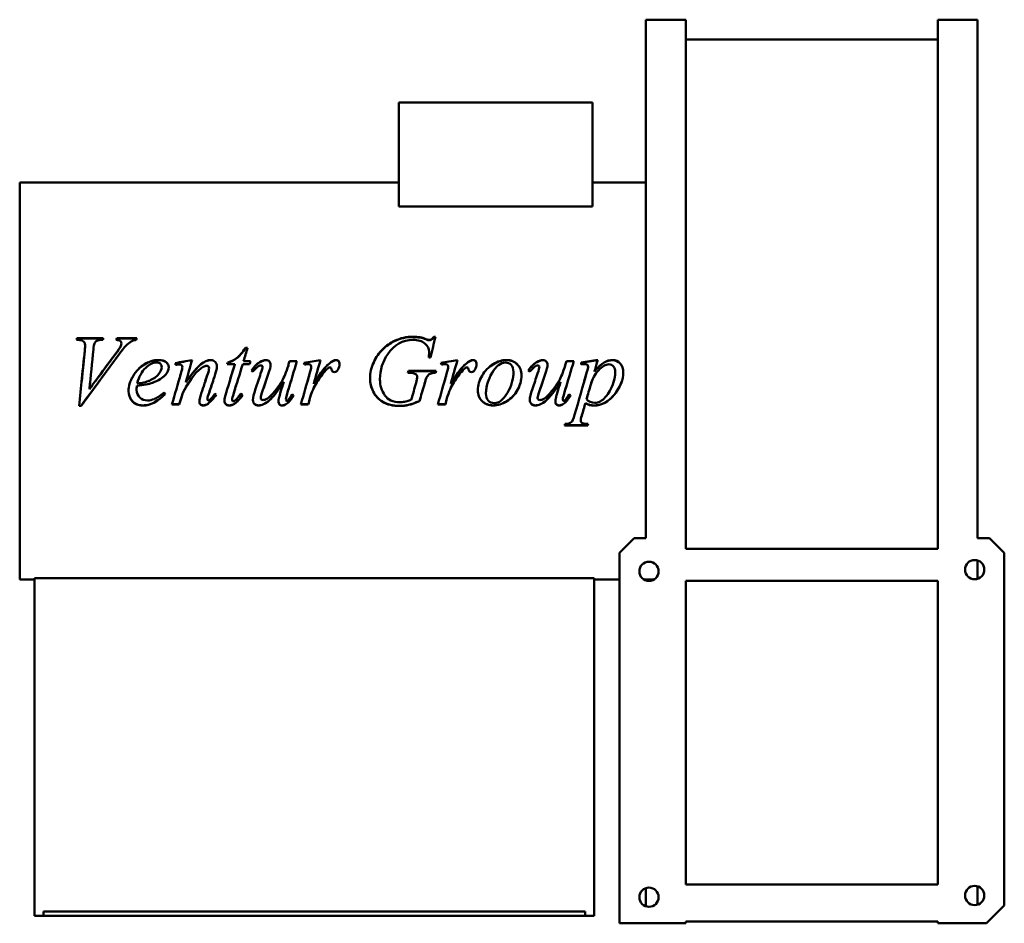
# Model space of a CAD drawing. Header units: millimetres. Extents: x 297 to 963, y 141 to 751.
import ezdxf

# ---------------------------------------------------------------- set-up
doc = ezdxf.new("R2010")
doc.units = ezdxf.units.MM
doc.header["$LTSCALE"] = 3
doc.layers.add('Widoczne (ISO)', color=7, linetype='Continuous', lineweight=50)

msp = doc.modelspace()

# ---------------------------------------------------------------- linework, layer by layer
at = {"layer": 'Widoczne (ISO)'}
for p, q in [((720.5, 400.5), (720.5, 750.5)), ((720.5, 750.5), (747.5, 750.5)), ((747.5, 750.5), (747.5, 393.21)), ((917.5, 750.5), (917.5, 393.21)), ((944.5, 750.5), (917.5, 750.5)), ((944.5, 750.5), (944.5, 400.5)), ((917.5, 737.1), (747.5, 737.1)), ((553.61, 624.49), (553.61, 694.5)), ((553.61, 694.5), (684.46, 694.5)), ((684.46, 624.49), (684.46, 694.5)), ((297.5, 640.5), (297.5, 372.5)), ((553.61, 640.5), (297.5, 640.5)), ((720.5, 640.5), (684.46, 640.5)), ((684.46, 624.49), (553.61, 624.49)), ((337.08, 534.33), (335.86, 534.33)), ((336.19, 535.51), (353.99, 535.51)), ((336.19, 535.3), (336.19, 535.51)), ((336.19, 535.3), (353.92, 535.3)), ((363.03, 535.51), (376.53, 535.51)), ((363.03, 535.3), (363.03, 535.51)), ((363.03, 535.3), (376.47, 535.3)), ((366.23, 531.83), (366.23, 532.02)), ((571.89, 534.73), (571.89, 534.94)), ((577.11, 536.52), (578.33, 536.52)), ((577.11, 536.29), (577.11, 536.52)), ((577.11, 536.29), (578.27, 536.29)), ((341.67, 530.72), (341.67, 530.9)), ((365.75, 530.08), (365.75, 530.25)), ((449.98, 528.95), (451.45, 528.95)), ((449.98, 528.78), (449.98, 528.95)), ((449.98, 528.78), (451.4, 528.78)), ((574.06, 526.04), (574.06, 526.19)), ((438.03, 519.09), (438.03, 519.18)), ((448.77, 519.99), (453.36, 519.99)), ((448.77, 519.89), (448.77, 519.99)), ((448.77, 519.89), (453.34, 519.89)), ((459.69, 519.23), (459.69, 519.33)), ((479.72, 519.99), (484.76, 519.99)), ((479.72, 519.89), (479.72, 519.99)), ((479.72, 519.89), (484.73, 519.89)), ((574.98, 522.55), (573.77, 522.55)), ((646.71, 519.23), (646.71, 519.33)), ((666.75, 519.99), (671.78, 519.99)), ((666.75, 519.89), (666.75, 519.99)), ((666.75, 519.89), (671.75, 519.89)), ((676.64, 519.07), (676.64, 517.79)), ((393.44, 515.92), (393.44, 516)), ((407.41, 515.96), (407.41, 516.03)), ((425.39, 515.31), (425.39, 515.37)), ((442.78, 517.87), (437.7, 517.87)), ((442.78, 517.78), (442.78, 517.87)), ((452.81, 517.87), (448.11, 517.87)), ((461.49, 516.11), (461.49, 516.18)), ((478.95, 517.16), (478.95, 517.24)), ((494.36, 516.4), (494.36, 516.47)), ((560.57, 512.07), (559.65, 512.07)), ((560.02, 513.35), (578.69, 513.35)), ((560.02, 513.3), (560.02, 513.35)), ((560.02, 513.3), (578.68, 513.3)), ((586.89, 516.4), (586.89, 516.47)), ((648.51, 516.11), (648.51, 516.18)), ((665.97, 517.16), (665.97, 517.24)), ((681.42, 516.07), (681.42, 516.14)), ((685.75, 513.08), (685.75, 513.13)), ((385.06, 506.81), (385.06, 506.81)), ((387.26, 505.42), (387.26, 505.42)), ((475.83, 506.08), (475.83, 506.08)), ((565.94, 509.25), (565.94, 509.28)), ((662.85, 506.08), (662.85, 506.08)), ((344.58, 501.05), (344.58, 501.05)), ((376.45, 500.57), (376.45, 500.53)), ((376.64, 503.31), (376.64, 503.28)), ((495.09, 499.52), (495.09, 499.46)), ((570.83, 504.33), (570.83, 504.31)), ((587.63, 499.52), (587.63, 499.46)), ((683.18, 504.18), (683.18, 504.17)), ((406.93, 496.31), (406.93, 496.23)), ((424.25, 494.53), (424.25, 494.44)), ((440.97, 494.13), (440.97, 494.04)), ((442.08, 498.42), (442.08, 498.36)), ((460.28, 495.18), (460.28, 495.1)), ((477.33, 494.38), (477.33, 494.29)), ((493.51, 495.04), (493.51, 494.95)), ((567.52, 493.08), (567.52, 492.98)), ((586.05, 495.04), (586.05, 494.95)), ((647.3, 495.18), (647.3, 495.1)), ((664.36, 494.38), (664.36, 494.29)), ((680.35, 494.35), (680.35, 494.26)), ((338.92, 489.76), (337.7, 489.76)), ((338.92, 489.89), (337.71, 489.89)), ((338.92, 489.89), (338.92, 489.76)), ((405.31, 490.78), (400.35, 490.78)), ((405.31, 490.9), (400.38, 490.9)), ((405.31, 490.9), (405.31, 490.78)), ((442.52, 491.3), (442.52, 491.18)), ((477.81, 491.26), (477.81, 491.15)), ((492.44, 490.78), (487.37, 490.78)), ((492.44, 490.9), (487.41, 490.9)), ((492.44, 490.9), (492.44, 490.78)), ((584.98, 490.78), (579.91, 490.78)), ((584.98, 490.9), (579.94, 490.9)), ((584.98, 490.9), (584.98, 490.78)), ((664.83, 491.26), (664.83, 491.15)), ((679.58, 491.73), (679.58, 491.62)), ((676.38, 480.13), (676.38, 479.93)), ((681.12, 476.48), (665.5, 476.48)), ((681.12, 476.71), (665.56, 476.71)), ((681.12, 476.71), (681.12, 476.48)), ((712.5, 400.5), (702.5, 390.5)), ((720.5, 400.5), (712.5, 400.5)), ((952.5, 400.5), (944.5, 400.5)), ((962.5, 390.5), (952.5, 400.5)), ((747.5, 393.21), (917.5, 393.21)), ((702.5, 390.5), (702.5, 140.5)), ((962.5, 152.6), (962.5, 390.5)), ((944.5, 373.07), (944.5, 385.43)), ((307.5, 372.5), (297.5, 372.5)), ((307.5, 373.5), (307.5, 145.5)), ((307.5, 373.5), (685.5, 373.5)), ((685.5, 373.5), (685.5, 145.5)), ((702.5, 372.5), (685.5, 372.5)), ((725.8, 372.5), (719.2, 372.5)), ((720.5, 372.5), (720.5, 371.92)), ((747.5, 371.71), (917.5, 371.71)), ((747.5, 166.71), (747.5, 371.71)), ((917.5, 371.71), (917.5, 166.71)), ((917.5, 166.71), (747.5, 166.71)), ((720.5, 164.29), (720.5, 151.92)), ((944.5, 153.07), (944.5, 165.43)), ((313.5, 148.5), (313.5, 145.5)), ((313.5, 148.5), (679.5, 148.5)), ((679.5, 145.5), (679.5, 148.5)), ((950.4, 140.5), (962.5, 152.6)), ((307.5, 145.5), (313.5, 145.5)), ((313.5, 145.5), (679.5, 145.5)), ((679.5, 145.5), (685.5, 145.5)), ((747.5, 140.5), (702.5, 140.5)), ((747.5, 141.71), (917.5, 141.71)), ((747.5, 141.71), (747.5, 140.5)), ((917.5, 141.71), (917.5, 140.5)), ((917.5, 140.5), (950.4, 140.5))]:
    msp.add_line(p, q, dxfattribs=at)
for centre in [(942.5, 379.25), (722.5, 378.1), (722.5, 158.1), (942.5, 159.25)]:
    msp.add_circle(centre, 6.5, dxfattribs=at)
for points in [[(335.86, 534.33), (335.97, 534.72), (336.08, 535.12), (336.19, 535.51)], [(335.92, 534.33), (336.01, 534.65), (336.1, 534.98), (336.19, 535.3)], [(353.99, 535.51), (353.87, 535.12), (353.74, 534.72), (353.62, 534.33)], [(362.63, 534.33), (362.76, 534.72), (362.9, 535.12), (363.03, 535.51)], [(362.7, 534.32), (362.81, 534.65), (362.92, 534.97), (363.03, 535.3)], [(365.75, 530.25), (366.07, 530.93), (366.23, 531.52), (366.23, 532.02)], [(376.19, 534.33), (375.12, 534.23), (374.26, 534.03), (373.62, 533.72)], [(376.53, 535.51), (376.42, 535.12), (376.31, 534.72), (376.19, 534.33)], [(563.14, 534.33), (556.18, 534.33), (550.5, 531.19), (546.08, 524.81)], [(550.68, 533.72), (554.65, 535.59), (558.81, 536.52), (563.14, 536.52)], [(550.68, 533.51), (554.65, 535.37), (558.81, 536.29), (563.14, 536.29)], [(563.14, 536.52), (566.35, 536.52), (569.27, 535.99), (571.89, 534.94)], [(563.14, 536.29), (566.35, 536.29), (569.27, 535.77), (571.89, 534.73)], [(571.89, 534.94), (572.95, 534.53), (573.72, 534.33), (574.21, 534.33)], [(571.89, 534.73), (572.95, 534.32), (573.72, 534.12), (574.21, 534.12)], [(578.33, 536.52), (577.21, 531.91), (576.1, 527.24), (574.98, 522.55)], [(337.7, 489.76), (338.94, 502.15), (340.18, 514.76), (341.42, 527.1)], [(339.37, 506.5), (340.05, 513.34), (340.73, 520.18), (341.42, 526.94)], [(341.42, 527.1), (341.59, 528.99), (341.67, 530.25), (341.67, 530.9)], [(341.42, 526.94), (341.59, 528.82), (341.67, 530.08), (341.67, 530.72)], [(347.26, 527.75), (346.37, 518.92), (345.47, 509.94), (344.58, 501.01)], [(347.92, 531.84), (347.7, 531.36), (347.48, 530), (347.26, 527.75)], [(362.15, 524.92), (364.06, 527.49), (365.26, 529.26), (365.75, 530.25)], [(362.15, 524.78), (364.06, 527.33), (365.26, 529.09), (365.75, 530.08)], [(365.75, 530.08), (366.07, 530.75), (366.23, 531.33), (366.23, 531.83)], [(451.45, 528.95), (450.56, 525.98), (449.66, 522.99), (448.77, 519.99)], [(573.77, 522.55), (573.96, 524.2), (574.06, 525.41), (574.06, 526.19)], [(573.78, 522.55), (573.97, 524.13), (574.06, 525.29), (574.06, 526.04)], [(364.25, 524.11), (355.8, 512.73), (347.36, 501.15), (338.92, 489.76)], [(344.58, 501.01), (350.44, 508.99), (356.29, 517), (362.15, 524.92)], [(348.61, 506.5), (353.12, 512.61), (357.64, 518.72), (362.15, 524.78)], [(402.52, 518.71), (406.33, 519.39), (410.14, 520.07), (413.95, 520.76)], [(402.81, 517.5), (402.71, 517.9), (402.62, 518.3), (402.52, 518.71)], [(402.54, 518.62), (406.33, 519.3), (410.13, 519.97), (413.92, 520.64)], [(413.95, 520.76), (412.52, 515.8), (411.08, 510.81), (409.65, 505.82)], [(437.7, 517.87), (437.81, 518.3), (437.92, 518.74), (438.03, 519.18)], [(437.72, 517.87), (437.83, 518.27), (437.93, 518.68), (438.03, 519.09)], [(453.36, 519.99), (453.18, 519.28), (453, 518.57), (452.81, 517.87)], [(453.95, 513.68), (455.77, 516.25), (457.68, 518.13), (459.69, 519.33)], [(453.98, 513.67), (455.78, 516.2), (457.69, 518.05), (459.69, 519.23)], [(459.69, 519.33), (461.23, 520.28), (462.65, 520.76), (463.95, 520.76)], [(459.69, 519.23), (461.23, 520.18), (462.65, 520.65), (463.95, 520.65)], [(484.76, 519.99), (482.74, 513.33), (480.72, 506.62), (478.69, 499.94)], [(478.95, 517.24), (479.21, 518.16), (479.47, 519.07), (479.72, 519.99)], [(478.95, 517.16), (479.21, 518.07), (479.47, 518.98), (479.72, 519.89)], [(489.32, 518.93), (493.11, 519.54), (496.89, 520.15), (500.68, 520.76)], [(489.76, 517.72), (489.61, 518.12), (489.47, 518.52), (489.32, 518.93)], [(489.35, 518.84), (493.12, 519.44), (496.88, 520.04), (500.65, 520.64)], [(500.68, 520.76), (499.14, 515.41), (497.59, 510.02), (496.05, 504.64)], [(506.67, 518.52), (508.49, 520.01), (509.96, 520.76), (511.08, 520.76)], [(506.67, 518.43), (508.49, 519.91), (509.96, 520.65), (511.08, 520.65)], [(546.08, 524.81), (542.58, 519.76), (540.83, 514.05), (540.83, 507.73)], [(581.86, 518.93), (585.64, 519.54), (589.43, 520.15), (593.22, 520.76)], [(582.3, 517.72), (582.15, 518.12), (582, 518.52), (581.86, 518.93)], [(581.89, 518.84), (585.65, 519.44), (589.42, 520.04), (593.18, 520.64)], [(593.22, 520.76), (591.67, 515.41), (590.13, 510.02), (588.58, 504.64)], [(599.21, 518.52), (601.02, 520.01), (602.49, 520.76), (603.62, 520.76)], [(599.21, 518.43), (601.02, 519.91), (602.49, 520.65), (603.62, 520.65)], [(640.97, 513.68), (642.79, 516.25), (644.7, 518.13), (646.71, 519.33)], [(641, 513.67), (642.81, 516.2), (644.71, 518.05), (646.71, 519.23)], [(646.71, 519.33), (648.25, 520.28), (649.68, 520.76), (650.97, 520.76)], [(646.71, 519.23), (648.25, 520.18), (649.68, 520.65), (650.97, 520.65)], [(671.78, 519.99), (669.76, 513.33), (667.74, 506.62), (665.72, 499.94)], [(665.97, 517.24), (666.23, 518.16), (666.49, 519.07), (666.75, 519.99)], [(665.97, 517.16), (666.23, 518.07), (666.49, 518.98), (666.75, 519.89)], [(676.64, 519.07), (680.41, 519.63), (684.19, 520.2), (687.96, 520.76)], [(676.64, 518.98), (680.4, 519.54), (684.16, 520.09), (687.93, 520.64)], [(687.96, 520.76), (687.22, 518.22), (686.49, 515.68), (685.75, 513.13)], [(398.14, 515.96), (398.14, 514.13), (397.4, 512.37), (395.9, 510.71)], [(404.03, 517.68), (403.62, 517.62), (403.22, 517.56), (402.81, 517.5)], [(405.39, 517.83), (405.14, 517.83), (404.69, 517.78), (404.03, 517.68)], [(406.34, 511.55), (407.05, 514.03), (407.41, 515.52), (407.41, 516.03)], [(406.34, 511.52), (407.05, 513.97), (407.41, 515.45), (407.41, 515.96)], [(423.77, 516.88), (423.11, 516.88), (422.3, 516.61), (421.34, 516.07)], [(424.54, 511.52), (425.1, 513.18), (425.39, 514.47), (425.39, 515.37)], [(424.54, 511.48), (425.1, 513.13), (425.39, 514.41), (425.39, 515.31)], [(430.68, 516.44), (430.68, 515.12), (430.32, 513.37), (429.61, 511.19)], [(436.97, 498.69), (438.9, 505.08), (440.84, 511.49), (442.78, 517.87)], [(439.33, 506.5), (440.48, 510.26), (441.63, 514.03), (442.78, 517.78)], [(448.11, 517.87), (446.1, 511.38), (444.09, 504.86), (442.08, 498.36)], [(454.98, 512.95), (454.64, 513.19), (454.3, 513.44), (453.95, 513.68)], [(460.24, 511.59), (461.07, 514.04), (461.49, 515.57), (461.49, 516.18)], [(460.24, 511.55), (461.07, 513.98), (461.49, 515.5), (461.49, 516.11)], [(466.97, 517.46), (466.97, 516.27), (466.45, 514.15), (465.42, 511.11)], [(492.19, 518.01), (491.75, 518.01), (490.94, 517.91), (489.76, 517.72)], [(493.88, 517.5), (493.44, 517.84), (492.87, 518.01), (492.19, 518.01)], [(493.29, 511.37), (494, 513.77), (494.36, 515.47), (494.36, 516.47)], [(493.29, 511.33), (494, 513.72), (494.36, 515.4), (494.36, 516.4)], [(494.36, 516.47), (494.36, 516.89), (494.2, 517.23), (493.88, 517.5)], [(496.05, 504.64), (499.97, 511.26), (503.51, 515.89), (506.67, 518.52)], [(497.17, 506.5), (500.65, 512.09), (503.82, 516.07), (506.67, 518.43)], [(503.47, 512.84), (501.64, 510.69), (499.64, 507.88), (497.48, 504.42)], [(506.08, 515.45), (505.5, 515.13), (504.63, 514.26), (503.47, 512.84)], [(507.15, 515.7), (506.76, 515.7), (506.4, 515.62), (506.08, 515.45)], [(507.78, 515.45), (507.6, 515.62), (507.4, 515.7), (507.15, 515.7)], [(508.07, 514.6), (508.02, 515.02), (507.92, 515.3), (507.78, 515.45)], [(512.33, 514.09), (511.82, 513.08), (511.06, 512.58), (510.06, 512.58)], [(513.47, 518.23), (513.47, 516.79), (513.09, 515.41), (512.33, 514.09)], [(559.65, 512.07), (559.77, 512.5), (559.9, 512.93), (560.02, 513.35)], [(559.66, 512.07), (559.78, 512.48), (559.9, 512.89), (560.02, 513.3)], [(565.09, 511.11), (564.16, 511.75), (562.65, 512.07), (560.57, 512.07)], [(578.69, 513.35), (578.58, 512.93), (578.47, 512.5), (578.36, 512.07)], [(584.72, 518.01), (584.28, 518.01), (583.47, 517.91), (582.3, 517.72)], [(586.42, 517.5), (585.97, 517.84), (585.41, 518.01), (584.72, 518.01)], [(585.83, 511.37), (586.54, 513.77), (586.89, 515.47), (586.89, 516.47)], [(585.83, 511.33), (586.54, 513.72), (586.89, 515.4), (586.89, 516.4)], [(586.89, 516.47), (586.89, 516.89), (586.73, 517.23), (586.42, 517.5)], [(588.58, 504.64), (592.51, 511.26), (596.05, 515.89), (599.21, 518.52)], [(589.71, 506.5), (593.18, 512.09), (596.35, 516.07), (599.21, 518.43)], [(596.01, 512.84), (594.17, 510.69), (592.18, 507.88), (590.02, 504.42)], [(598.62, 515.45), (598.03, 515.13), (597.16, 514.26), (596.01, 512.84)], [(599.69, 515.7), (599.3, 515.7), (598.94, 515.62), (598.62, 515.45)], [(600.31, 515.45), (600.14, 515.62), (599.93, 515.7), (599.69, 515.7)], [(600.61, 514.6), (600.56, 515.02), (600.46, 515.3), (600.31, 515.45)], [(604.87, 514.09), (604.36, 513.08), (603.6, 512.58), (602.59, 512.58)], [(606.01, 518.23), (606.01, 516.79), (605.63, 515.41), (604.87, 514.09)], [(630.2, 506.5), (630.71, 508.54), (630.97, 510.59), (630.97, 512.65)], [(630.97, 512.65), (630.97, 512.65), (630.97, 512.66), (630.97, 512.67)], [(642, 512.95), (641.66, 513.19), (641.32, 513.44), (640.97, 513.68)], [(647.26, 511.59), (648.09, 514.04), (648.51, 515.57), (648.51, 516.18)], [(647.26, 511.55), (648.09, 513.98), (648.51, 515.5), (648.51, 516.11)], [(653.99, 517.46), (653.99, 516.27), (653.47, 514.15), (652.44, 511.11)], [(672.26, 483.76), (675.06, 493.31), (677.85, 503.05), (680.64, 512.73)], [(679.32, 518.01), (678.68, 518.01), (677.79, 517.94), (676.64, 517.79)], [(678.85, 506.5), (679.45, 508.56), (680.04, 510.62), (680.64, 512.68)], [(680.64, 512.73), (681.16, 514.57), (681.42, 515.7), (681.42, 516.14)], [(680.64, 512.68), (681.16, 514.51), (681.42, 515.63), (681.42, 516.07)], [(698.82, 506.5), (699.4, 508.47), (699.69, 510.42), (699.69, 512.35)], [(699.69, 512.35), (699.69, 512.36), (699.69, 512.37), (699.69, 512.37)], [(351.26, 506.5), (347.14, 500.95), (343.03, 495.39), (338.92, 489.89)], [(345.13, 506.5), (344.94, 504.68), (344.76, 502.86), (344.58, 501.05)], [(387.26, 505.42), (384.74, 504.51), (381.19, 503.8), (376.64, 503.28)], [(387.26, 505.42), (384.74, 504.52), (381.19, 503.82), (376.64, 503.31)], [(376.86, 504.9), (380.21, 505.27), (382.95, 505.91), (385.06, 506.81)], [(377.32, 506.5), (377.15, 505.99), (377, 505.46), (376.86, 504.91)], [(384.28, 506.5), (384.54, 506.6), (384.8, 506.7), (385.06, 506.81)], [(395.9, 510.71), (393.94, 508.53), (391.06, 506.76), (387.26, 505.42)], [(389.93, 506.5), (389.1, 506.12), (388.21, 505.76), (387.26, 505.42)], [(400.35, 490.78), (402.35, 497.67), (404.34, 504.62), (406.34, 511.55)], [(404.89, 506.5), (405.37, 508.17), (405.86, 509.84), (406.34, 511.52)], [(409.85, 506.5), (409.78, 506.27), (409.72, 506.05), (409.65, 505.82)], [(409.65, 505.82), (409.65, 505.83), (409.65, 505.83), (409.65, 505.83)], [(412.36, 506.5), (411.51, 505.25), (410.65, 503.9), (409.76, 502.43)], [(420.13, 498.18), (421.6, 502.62), (423.07, 507.07), (424.54, 511.52)], [(422.88, 506.5), (423.43, 508.16), (423.99, 509.82), (424.54, 511.48)], [(429.61, 511.19), (428.08, 506.57), (426.55, 501.94), (425.02, 497.33)], [(428.06, 506.5), (427.05, 503.47), (426.03, 500.43), (425.02, 497.4)], [(444.59, 506.5), (443.75, 503.81), (442.92, 501.11), (442.08, 498.42)], [(456.78, 501.34), (457.94, 504.75), (459.09, 508.17), (460.24, 511.59)], [(458.52, 506.5), (459.1, 508.18), (459.67, 509.87), (460.24, 511.55)], [(465.42, 511.11), (464.21, 507.59), (463, 504.05), (461.78, 500.53)], [(463.84, 506.5), (463.15, 504.52), (462.47, 502.55), (461.78, 500.57)], [(472.7, 495.57), (473.07, 497.09), (474.11, 500.59), (475.83, 506.08)], [(480.68, 506.5), (480.02, 504.33), (479.36, 502.16), (478.69, 499.99)], [(487.37, 490.78), (489.34, 497.61), (491.32, 504.5), (493.29, 511.37)], [(491.89, 506.5), (492.36, 508.11), (492.82, 509.72), (493.29, 511.33)], [(496.58, 506.5), (496.4, 505.89), (496.23, 505.27), (496.05, 504.66)], [(498.81, 506.5), (498.37, 505.84), (497.93, 505.15), (497.48, 504.44)], [(540.83, 507.72), (540.83, 507.31), (540.84, 506.9), (540.86, 506.5)], [(561.97, 493.89), (563.06, 497.73), (564.15, 501.59), (565.24, 505.45)], [(565.94, 509.28), (565.94, 510.08), (565.66, 510.7), (565.09, 511.11)], [(565.24, 505.45), (565.7, 507.05), (565.94, 508.32), (565.94, 509.28)], [(565.52, 506.5), (565.8, 507.61), (565.94, 508.52), (565.94, 509.25)], [(572.63, 509.53), (572.26, 508.94), (571.66, 507.2), (570.83, 504.31)], [(571.48, 506.5), (571.28, 505.87), (571.06, 505.14), (570.83, 504.33)], [(579.91, 490.78), (581.88, 497.61), (583.85, 504.5), (585.83, 511.37)], [(584.43, 506.5), (584.9, 508.11), (585.36, 509.72), (585.83, 511.33)], [(589.12, 506.5), (588.94, 505.89), (588.76, 505.27), (588.58, 504.66)], [(591.35, 506.5), (590.91, 505.84), (590.47, 505.15), (590.02, 504.44)], [(613.89, 506.5), (612.9, 503.74), (612.41, 501), (612.41, 498.28)], [(643.81, 501.34), (644.96, 504.75), (646.11, 508.17), (647.26, 511.59)], [(645.55, 506.5), (646.12, 508.18), (646.69, 509.87), (647.26, 511.55)], [(652.44, 511.11), (651.23, 507.59), (650.02, 504.05), (648.81, 500.53)], [(650.86, 506.5), (650.17, 504.52), (649.49, 502.55), (648.81, 500.57)], [(659.72, 495.57), (660.09, 497.09), (661.13, 500.59), (662.85, 506.08)], [(667.7, 506.5), (667.04, 504.33), (666.38, 502.16), (665.72, 499.99)], [(683.98, 506.5), (683.68, 505.75), (683.41, 504.98), (683.18, 504.18)], [(376.64, 503.31), (376.51, 502.21), (376.45, 501.3), (376.45, 500.57)], [(376.64, 503.28), (376.51, 502.18), (376.45, 501.26), (376.45, 500.53)], [(376.86, 504.91), (376.86, 504.91), (376.86, 504.91), (376.86, 504.91)], [(409.76, 502.43), (408.63, 500.56), (407.69, 498.52), (406.93, 496.31)], [(409.76, 502.4), (408.63, 500.52), (407.69, 498.46), (406.93, 496.23)], [(455.02, 493.71), (455.02, 495.37), (455.61, 497.91), (456.78, 501.34)], [(461.78, 500.57), (460.78, 497.73), (460.28, 495.93), (460.28, 495.18)], [(461.78, 500.53), (460.78, 497.66), (460.28, 495.86), (460.28, 495.1)], [(478.69, 499.99), (477.79, 497.02), (477.33, 495.16), (477.33, 494.38)], [(478.69, 499.94), (477.79, 496.95), (477.33, 495.07), (477.33, 494.29)], [(495.09, 499.52), (494.16, 497.04), (493.63, 495.55), (493.51, 495.04)], [(495.09, 499.46), (494.16, 496.97), (493.63, 495.46), (493.51, 494.95)], [(497.48, 504.44), (496.55, 502.98), (495.75, 501.34), (495.09, 499.52)], [(497.48, 504.42), (496.55, 502.95), (495.75, 501.3), (495.09, 499.46)], [(496.05, 504.66), (496.05, 504.66), (496.05, 504.67), (496.06, 504.67)], [(570.83, 504.33), (569.72, 500.57), (568.62, 496.82), (567.52, 493.08)], [(570.83, 504.31), (569.72, 500.53), (568.62, 496.74), (567.52, 492.98)], [(587.63, 499.52), (586.7, 497.04), (586.17, 495.55), (586.05, 495.04)], [(587.63, 499.46), (586.7, 496.97), (586.17, 495.46), (586.05, 494.95)], [(590.02, 504.44), (589.09, 502.98), (588.29, 501.34), (587.63, 499.52)], [(590.02, 504.42), (589.09, 502.95), (588.29, 501.3), (587.63, 499.46)], [(588.58, 504.66), (588.59, 504.66), (588.59, 504.67), (588.59, 504.67)], [(642.04, 493.71), (642.04, 495.37), (642.63, 497.91), (643.81, 501.34)], [(648.81, 500.57), (647.8, 497.73), (647.3, 495.93), (647.3, 495.18)], [(648.81, 500.53), (647.8, 497.66), (647.3, 495.86), (647.3, 495.1)], [(665.72, 499.99), (664.81, 497.02), (664.36, 495.16), (664.36, 494.38)], [(665.72, 499.94), (664.81, 496.95), (664.36, 495.07), (664.36, 494.29)], [(683.18, 504.18), (682.24, 500.9), (681.29, 497.62), (680.35, 494.35)], [(683.18, 504.17), (682.24, 500.86), (681.29, 497.55), (680.35, 494.26)], [(395.79, 497.77), (390.55, 492.59), (385.55, 490.02), (380.79, 490.02)], [(395.13, 498.73), (395.35, 498.41), (395.57, 498.09), (395.79, 497.77)], [(406.93, 496.31), (406.39, 494.5), (405.85, 492.7), (405.31, 490.9)], [(406.93, 496.23), (406.39, 494.41), (405.85, 492.6), (405.31, 490.78)], [(418.84, 492.72), (418.84, 493.79), (419.27, 495.61), (420.13, 498.18)], [(425.02, 497.4), (424.5, 495.83), (424.25, 494.87), (424.25, 494.53)], [(425.02, 497.33), (424.5, 495.74), (424.25, 494.78), (424.25, 494.44)], [(430.21, 497.39), (428.26, 494.55), (426.42, 492.55), (424.69, 491.37)], [(430.24, 497.37), (428.28, 494.49), (426.43, 492.45), (424.69, 491.26)], [(424.98, 493.38), (425.2, 493.38), (425.48, 493.51), (425.83, 493.78)], [(425.83, 493.78), (426.86, 494.68), (427.98, 496.09), (429.21, 497.99)], [(429.21, 497.99), (429.55, 497.79), (429.9, 497.58), (430.24, 497.37)], [(435.83, 493.23), (435.83, 494.43), (436.21, 496.25), (436.97, 498.69)], [(442.08, 498.42), (441.34, 496.21), (440.97, 494.78), (440.97, 494.13)], [(442.08, 498.36), (441.34, 496.14), (440.97, 494.7), (440.97, 494.04)], [(441.78, 492.94), (442.27, 492.94), (442.92, 493.3), (443.73, 494.04)], [(447.97, 497.32), (446.07, 494.43), (444.25, 492.43), (442.52, 491.3)], [(448, 497.3), (446.08, 494.36), (444.26, 492.33), (442.52, 491.18)], [(443.73, 494.04), (444.2, 494.48), (445.25, 495.83), (446.89, 498.1)], [(446.89, 498.1), (447.26, 497.84), (447.63, 497.57), (448, 497.3)], [(472.26, 492.61), (472.26, 493.37), (472.41, 494.35), (472.7, 495.57)], [(482.49, 496.99), (480.98, 494.35), (479.42, 492.44), (477.81, 491.26)], [(482.52, 496.97), (481, 494.28), (479.43, 492.34), (477.81, 491.15)], [(481.53, 497.74), (481.86, 497.48), (482.19, 497.22), (482.52, 496.97)], [(493.51, 495.04), (493.16, 493.66), (492.8, 492.28), (492.44, 490.9)], [(493.51, 494.95), (493.16, 493.56), (492.8, 492.17), (492.44, 490.78)], [(586.05, 495.04), (585.69, 493.66), (585.34, 492.28), (584.98, 490.9)], [(586.05, 494.95), (585.69, 493.56), (585.34, 492.17), (584.98, 490.78)], [(612.41, 498.28), (612.41, 498.27), (612.41, 498.26), (612.41, 498.25)], [(659.28, 492.61), (659.28, 493.37), (659.43, 494.35), (659.72, 495.57)], [(669.51, 496.99), (668, 494.35), (666.44, 492.44), (664.83, 491.26)], [(669.54, 496.97), (668.02, 494.28), (666.45, 492.34), (664.83, 491.15)], [(668.55, 497.74), (668.88, 497.48), (669.21, 497.22), (669.54, 496.97)], [(680.35, 494.26), (681.72, 492.65), (683.58, 491.84), (685.94, 491.84)], [(424.69, 491.37), (423.46, 490.55), (422.37, 490.14), (421.42, 490.14)], [(424.69, 491.26), (423.46, 490.43), (422.37, 490.02), (421.42, 490.02)], [(442.52, 491.3), (441.37, 490.53), (440.19, 490.14), (438.99, 490.14)], [(442.52, 491.18), (441.37, 490.41), (440.19, 490.02), (438.99, 490.02)], [(477.81, 491.26), (476.76, 490.51), (475.73, 490.14), (474.72, 490.14)], [(477.81, 491.15), (476.76, 490.39), (475.73, 490.02), (474.72, 490.02)], [(664.83, 491.26), (663.78, 490.51), (662.75, 490.14), (661.75, 490.14)], [(664.83, 491.15), (663.78, 490.39), (662.75, 490.02), (661.75, 490.02)], [(679.58, 491.73), (678.76, 488.92), (677.94, 486.11), (677.11, 483.32)], [(679.58, 491.62), (678.76, 488.78), (677.94, 485.96), (677.11, 483.15)], [(677.11, 483.32), (676.62, 481.69), (676.38, 480.63), (676.38, 480.13)], [(677.11, 483.15), (676.62, 481.5), (676.38, 480.44), (676.38, 479.93)], [(665.5, 476.48), (665.61, 476.88), (665.72, 477.27), (665.83, 477.66)], [(681.45, 477.66), (681.34, 477.27), (681.23, 476.88), (681.12, 476.48)], [(681.39, 477.66), (681.3, 477.34), (681.21, 477.02), (681.12, 476.71)]]:
    msp.add_open_spline(points, degree=3, dxfattribs=at)
for points, knots in [([(341.67, 530.9), (341.67, 531.89), (341.31, 532.71), (340.57, 533.36), (339.83, 534.01), (338.67, 534.33), (337.08, 534.33)], [0, 0, 0, 0, 1, 1, 1, 2, 2, 2, 2]), ([(353.62, 534.33), (351.69, 534.31), (350.36, 534.11), (349.65, 533.74), (348.94, 533.36), (348.36, 532.73), (347.92, 531.84)], [0, 0, 0, 0, 1, 1, 1, 2, 2, 2, 2]), ([(366.23, 532.02), (366.23, 532.6), (365.98, 533.11), (365.48, 533.54), (364.98, 533.97), (364.03, 534.23), (362.63, 534.33)], [0, 0, 0, 0, 1, 1, 1, 2, 2, 2, 2]), ([(373.62, 533.72), (372.4, 533.14), (371.18, 532.28), (369.98, 531.14), (368.78, 529.99), (366.87, 527.66), (364.25, 524.11)], [0, 0, 0, 0, 1, 1, 1, 2, 2, 2, 2]), ([(534.14, 508.17), (534.14, 512.07), (534.95, 515.77), (536.58, 519.26), (538.21, 522.75), (540.25, 525.68), (542.7, 528.08), (545.15, 530.47), (547.81, 532.35), (550.68, 533.72)], [0, 0, 0, 0, 1, 1, 1, 2, 2, 2, 3, 3, 3, 3]), ([(534.14, 508.17), (534.14, 512.04), (534.95, 515.7), (536.58, 519.16), (538.21, 522.62), (540.25, 525.54), (542.7, 527.92), (545.15, 530.29), (547.81, 532.16), (550.68, 533.51)], [0.001076, 0.001076, 0.001076, 0.001076, 1, 1, 1, 2, 2, 2, 3, 3, 3, 3]), ([(574.06, 526.19), (574.06, 528.35), (573.09, 530.24), (571.16, 531.88), (569.22, 533.52), (566.55, 534.33), (563.14, 534.33)], [0, 0, 0, 0, 1, 1, 1, 2, 2, 2, 2]), ([(574.21, 534.33), (574.75, 534.33), (575.21, 534.45), (575.61, 534.71), (576, 534.96), (576.5, 535.56), (577.11, 536.52)], [0, 0, 0, 0, 1, 1, 1, 2, 2, 2, 2]), ([(574.21, 534.12), (574.75, 534.12), (575.21, 534.25), (575.61, 534.5), (576, 534.75), (576.5, 535.35), (577.11, 536.29)], [0, 0, 0, 0, 1, 1, 1, 2, 2, 2, 2]), ([(438.03, 519.18), (440.48, 519.84), (442.56, 520.83), (444.25, 522.14), (445.94, 523.46), (447.85, 525.74), (449.98, 528.95)], [0, 0, 0, 0, 1, 1, 1, 2, 2, 2, 2]), ([(438.03, 519.09), (440.48, 519.74), (442.56, 520.72), (444.25, 522.03), (445.94, 523.33), (447.85, 525.59), (449.98, 528.78)], [0, 0, 0, 0, 1, 1, 1, 2, 2, 2, 2]), ([(371.01, 499.76), (371.01, 503.06), (372.03, 506.44), (374.06, 509.88), (376.1, 513.32), (378.65, 516), (381.73, 517.9), (384.8, 519.81), (387.97, 520.76), (391.23, 520.76)], [0, 0, 0, 0, 1, 1, 1, 2, 2, 2, 3, 3, 3, 3]), ([(372.38, 506.5), (372.83, 507.61), (373.39, 508.73), (374.06, 509.86), (376.1, 513.27), (378.65, 515.93), (381.73, 517.82), (384.8, 519.71), (387.97, 520.65), (391.23, 520.65)], [0.670472, 0.670472, 0.670472, 0.670472, 1, 1, 1, 2, 2, 2, 3, 3, 3, 3]), ([(389.98, 519.11), (387.65, 519.11), (385.19, 517.92), (382.59, 515.52), (379.99, 513.12), (378.08, 509.58), (376.86, 504.9)], [0, 0, 0, 0, 1, 1, 1, 2, 2, 2, 2]), ([(393.44, 516), (393.44, 516.92), (393.14, 517.68), (392.54, 518.25), (391.94, 518.82), (391.08, 519.11), (389.98, 519.11)], [0, 0, 0, 0, 1, 1, 1, 2, 2, 2, 2]), ([(391.23, 520.76), (393.58, 520.76), (395.32, 520.28), (396.45, 519.33), (397.58, 518.38), (398.14, 517.25), (398.14, 515.96)], [0, 0, 0, 0, 1, 1, 1, 2, 2, 2, 2]), ([(391.23, 520.65), (393.58, 520.65), (395.32, 520.18), (396.45, 519.23), (397.57, 518.3), (398.13, 517.19), (398.14, 515.92)], [0, 0, 0, 0, 1, 1, 1, 1.99182, 1.99182, 1.99182, 1.99182]), ([(409.65, 505.82), (414.06, 511.92), (417.44, 515.94), (419.8, 517.87), (422.15, 519.79), (424.42, 520.76), (426.6, 520.76)], [0, 0, 0, 0, 1, 1, 1, 2, 2, 2, 2]), ([(410.14, 506.5), (414.32, 512.18), (417.53, 515.94), (419.8, 517.78), (422.15, 519.7), (424.42, 520.65), (426.6, 520.65)], [0.037632, 0.037632, 0.037632, 0.037632, 1, 1, 1, 2, 2, 2, 2]), ([(426.6, 520.76), (427.78, 520.76), (428.75, 520.35), (429.52, 519.55), (430.29, 518.74), (430.68, 517.71), (430.68, 516.44)], [0, 0, 0, 0, 1, 1, 1, 2, 2, 2, 2]), ([(426.6, 520.65), (427.78, 520.65), (428.75, 520.25), (429.52, 519.45), (430.29, 518.66), (430.67, 517.64), (430.68, 516.4)], [0, 0, 0, 0, 1, 1, 1, 1.990636, 1.990636, 1.990636, 1.990636]), ([(463.95, 520.76), (464.83, 520.76), (465.56, 520.45), (466.12, 519.82), (466.69, 519.2), (466.97, 518.41), (466.97, 517.46)], [0, 0, 0, 0, 1, 1, 1, 2, 2, 2, 2]), ([(463.95, 520.65), (464.83, 520.65), (465.56, 520.34), (466.12, 519.72), (466.68, 519.12), (466.96, 518.35), (466.97, 517.42)], [0, 0, 0, 0, 1, 1, 1, 1.985151, 1.985151, 1.985151, 1.985151]), ([(511.08, 520.76), (511.82, 520.76), (512.4, 520.54), (512.83, 520.12), (513.26, 519.69), (513.47, 519.06), (513.47, 518.23)], [0, 0, 0, 0, 1, 1, 1, 2, 2, 2, 2]), ([(511.08, 520.65), (511.82, 520.65), (512.4, 520.44), (512.83, 520.01), (513.25, 519.6), (513.47, 518.99), (513.47, 518.18)], [0, 0, 0, 0, 1, 1, 1, 1.984663, 1.984663, 1.984663, 1.984663]), ([(603.62, 520.76), (604.36, 520.76), (604.94, 520.54), (605.37, 520.12), (605.8, 519.69), (606.01, 519.06), (606.01, 518.23)], [0, 0, 0, 0, 1, 1, 1, 2, 2, 2, 2]), ([(603.62, 520.65), (604.36, 520.65), (604.94, 520.44), (605.37, 520.01), (605.79, 519.6), (606, 518.99), (606.01, 518.18)], [0, 0, 0, 0, 1, 1, 1, 1.984663, 1.984663, 1.984663, 1.984663]), ([(606.97, 500.38), (606.97, 503.64), (607.9, 506.91), (609.78, 510.18), (611.65, 513.45), (614.15, 516.03), (617.28, 517.92), (620.4, 519.81), (623.43, 520.76), (626.34, 520.76)], [0, 0, 0, 0, 1, 1, 1, 2, 2, 2, 3, 3, 3, 3]), ([(608.07, 506.5), (608.51, 507.72), (609.08, 508.93), (609.78, 510.15), (611.65, 513.39), (614.15, 515.96), (617.28, 517.83), (620.4, 519.71), (623.43, 520.65), (626.34, 520.65)], [0.625205, 0.625205, 0.625205, 0.625205, 1, 1, 1, 2, 2, 2, 3, 3, 3, 3]), ([(625.53, 519.04), (622.27, 519.04), (619.27, 516.72), (616.53, 512.07), (613.78, 507.42), (612.41, 502.79), (612.41, 498.21)], [0, 0, 0, 0, 1, 1, 1, 2, 2, 2, 2]), ([(630.97, 512.69), (630.97, 514.75), (630.47, 516.32), (629.47, 517.41), (628.46, 518.49), (627.15, 519.04), (625.53, 519.04)], [0, 0, 0, 0, 1, 1, 1, 2, 2, 2, 2]), ([(626.34, 520.76), (629.28, 520.76), (631.7, 519.8), (633.58, 517.88), (635.47, 515.97), (636.42, 513.48), (636.42, 510.41)], [0, 0, 0, 0, 1, 1, 1, 2, 2, 2, 2]), ([(626.34, 520.65), (629.28, 520.65), (631.7, 519.7), (633.58, 517.8), (635.47, 515.9), (636.41, 513.43), (636.42, 510.4)], [0, 0, 0, 0, 1, 1, 1, 1.998498, 1.998498, 1.998498, 1.998498]), ([(650.97, 520.76), (651.86, 520.76), (652.58, 520.45), (653.14, 519.82), (653.71, 519.2), (653.99, 518.41), (653.99, 517.46)], [0, 0, 0, 0, 1, 1, 1, 2, 2, 2, 2]), ([(650.97, 520.65), (651.86, 520.65), (652.58, 520.34), (653.14, 519.72), (653.7, 519.12), (653.98, 518.35), (653.99, 517.42)], [0, 0, 0, 0, 1, 1, 1, 1.985151, 1.985151, 1.985151, 1.985151]), ([(685.75, 513.13), (688.16, 515.97), (690.3, 517.95), (692.19, 519.07), (694.07, 520.2), (696.01, 520.76), (698, 520.76)], [0, 0, 0, 0, 1, 1, 1, 2, 2, 2, 2]), ([(685.75, 513.08), (688.16, 515.9), (690.3, 517.87), (692.19, 518.98), (694.07, 520.09), (696.01, 520.65), (698, 520.65)], [0, 0, 0, 0, 1, 1, 1, 2, 2, 2, 2]), ([(698, 520.76), (699.96, 520.76), (701.64, 519.98), (703.03, 518.43), (704.43, 516.88), (705.13, 514.86), (705.13, 512.36)], [0, 0, 0, 0, 1, 1, 1, 2, 2, 2, 2]), ([(698, 520.65), (699.96, 520.65), (701.64, 519.88), (703.03, 518.34), (704.43, 516.81), (705.12, 514.81), (705.13, 512.34)], [0, 0, 0, 0, 1, 1, 1, 1.997286, 1.997286, 1.997286, 1.997286]), ([(385.06, 506.81), (387.85, 508.04), (389.94, 509.5), (391.34, 511.19), (392.74, 512.88), (393.44, 514.48), (393.44, 516)], [0, 0, 0, 0, 1, 1, 1, 2, 2, 2, 2]), ([(385.06, 506.81), (387.85, 508.03), (389.94, 509.47), (391.34, 511.15), (392.74, 512.83), (393.44, 514.42), (393.44, 515.92)], [0, 0, 0, 0, 1, 1, 1, 2, 2, 2, 2]), ([(407.41, 516.03), (407.41, 516.5), (407.21, 516.91), (406.82, 517.28), (406.43, 517.65), (405.95, 517.83), (405.39, 517.83)], [0, 0, 0, 0, 1, 1, 1, 2, 2, 2, 2]), ([(421.34, 516.07), (419.58, 515.09), (417.74, 513.46), (415.83, 511.17), (413.92, 508.88), (411.89, 505.95), (409.76, 502.4)], [0, 0, 0, 0, 1, 1, 1, 2, 2, 2, 2]), ([(425.39, 515.37), (425.39, 515.81), (425.23, 516.17), (424.91, 516.45), (424.59, 516.74), (424.21, 516.88), (423.77, 516.88)], [0, 0, 0, 0, 1, 1, 1, 2, 2, 2, 2]), ([(460.42, 517.13), (459.86, 517.13), (459.3, 516.97), (458.75, 516.64), (458.2, 516.31), (456.94, 515.08), (454.98, 512.95)], [0, 0, 0, 0, 1, 1, 1, 2, 2, 2, 2]), ([(461.49, 516.18), (461.49, 516.42), (461.38, 516.64), (461.16, 516.84), (460.94, 517.03), (460.69, 517.13), (460.42, 517.13)], [0, 0, 0, 0, 1, 1, 1, 2, 2, 2, 2]), ([(461.86, 493.71), (462.62, 493.71), (463.61, 494.07), (464.83, 494.79), (466.06, 495.51), (467.69, 497.13), (469.72, 499.65), (471.76, 502.17), (473.44, 504.53), (474.76, 506.74), (476.08, 508.94), (477.48, 512.45), (478.95, 517.24)], [0, 0, 0, 0, 1, 1, 1, 2, 2, 2, 3, 3, 3, 4, 4, 4, 4]), ([(474.62, 506.5), (474.67, 506.58), (474.71, 506.66), (474.76, 506.74), (476.08, 508.93), (477.48, 512.41), (478.95, 517.16)], [2.963982, 2.963982, 2.963982, 2.963982, 3, 3, 3, 4, 4, 4, 4]), ([(510.06, 512.58), (509.54, 512.58), (509.11, 512.75), (508.75, 513.08), (508.39, 513.41), (508.17, 513.92), (508.07, 514.6)], [0, 0, 0, 0, 1, 1, 1, 2, 2, 2, 2]), ([(578.36, 512.07), (576.65, 512.04), (575.4, 511.84), (574.63, 511.46), (573.86, 511.08), (573.19, 510.44), (572.63, 509.53)], [0, 0, 0, 0, 1, 1, 1, 2, 2, 2, 2]), ([(602.59, 512.58), (602.08, 512.58), (601.64, 512.75), (601.29, 513.08), (600.93, 513.41), (600.7, 513.92), (600.61, 514.6)], [0, 0, 0, 0, 1, 1, 1, 2, 2, 2, 2]), ([(618.03, 491.66), (621.17, 491.66), (624.11, 493.96), (626.86, 498.58), (629.6, 503.21), (630.97, 507.92), (630.97, 512.69)], [0, 0, 0, 0, 1, 1, 1, 2, 2, 2, 2]), ([(647.44, 517.13), (646.88, 517.13), (646.32, 516.97), (645.77, 516.64), (645.22, 516.31), (643.96, 515.08), (642, 512.95)], [0, 0, 0, 0, 1, 1, 1, 2, 2, 2, 2]), ([(648.51, 516.18), (648.51, 516.42), (648.4, 516.64), (648.18, 516.84), (647.96, 517.03), (647.71, 517.13), (647.44, 517.13)], [0, 0, 0, 0, 1, 1, 1, 2, 2, 2, 2]), ([(648.88, 493.71), (649.64, 493.71), (650.63, 494.07), (651.86, 494.79), (653.08, 495.51), (654.71, 497.13), (656.75, 499.65), (658.78, 502.17), (660.46, 504.53), (661.78, 506.74), (663.11, 508.94), (664.5, 512.45), (665.97, 517.24)], [0, 0, 0, 0, 1, 1, 1, 2, 2, 2, 3, 3, 3, 4, 4, 4, 4]), ([(661.64, 506.5), (661.69, 506.58), (661.74, 506.66), (661.78, 506.74), (663.11, 508.93), (664.5, 512.41), (665.97, 517.16)], [2.963982, 2.963982, 2.963982, 2.963982, 3, 3, 3, 4, 4, 4, 4]), ([(681.42, 516.14), (681.42, 516.73), (681.24, 517.19), (680.9, 517.52), (680.56, 517.85), (680.03, 518.01), (679.32, 518.01)], [0, 0, 0, 0, 1, 1, 1, 2, 2, 2, 2]), ([(695.57, 517.87), (693.14, 517.87), (690.74, 516.5), (688.36, 513.78), (685.99, 511.05), (684.26, 507.84), (683.18, 504.17)], [0, 0, 0, 0, 1, 1, 1, 2, 2, 2, 2]), ([(705.13, 512.36), (705.13, 507.49), (703.15, 502.53), (699.19, 497.52), (695.23, 492.5), (690.63, 490.02), (685.39, 490.02)], [0, 0, 0, 0, 1, 1, 1, 2, 2, 2, 2]), ([(685.94, 491.84), (687.11, 491.84), (688.3, 492.16), (689.5, 492.79), (690.7, 493.43), (691.88, 494.37), (693.03, 495.63), (694.19, 496.89), (695.22, 498.34), (696.14, 499.98), (697.06, 501.62), (697.88, 503.55), (698.6, 505.78), (699.33, 508.01), (699.69, 510.22), (699.69, 512.4)], [0, 0, 0, 0, 1, 1, 1, 2, 2, 2, 3, 3, 3, 4, 4, 4, 5, 5, 5, 5]), ([(699.69, 512.4), (699.69, 514.16), (699.28, 515.51), (698.46, 516.45), (697.63, 517.4), (696.67, 517.87), (695.57, 517.87)], [0, 0, 0, 0, 1, 1, 1, 2, 2, 2, 2]), ([(475.83, 506.08), (471.93, 499.93), (468.66, 495.71), (466.03, 493.43), (463.39, 491.15), (460.97, 490.02), (458.77, 490.02)], [0, 0, 0, 0, 1, 1, 1, 2, 2, 2, 2]), ([(475.83, 506.08), (471.93, 499.97), (468.66, 495.79), (466.03, 493.53), (463.39, 491.27), (460.97, 490.14), (458.77, 490.14)], [0, 0, 0, 0, 1, 1, 1, 2, 2, 2, 2]), ([(554.28, 489.76), (549.55, 489.76), (545.72, 490.64), (542.78, 492.41), (539.83, 494.18), (537.66, 496.52), (536.25, 499.44), (534.84, 502.37), (534.14, 505.28), (534.14, 508.17)], [0, 0, 0, 0, 1, 1, 1, 2, 2, 2, 3, 3, 3, 3]), ([(554.28, 489.89), (549.55, 489.89), (545.72, 490.76), (542.78, 492.51), (539.83, 494.27), (537.66, 496.59), (536.25, 499.5), (535.11, 501.84), (534.43, 504.18), (534.21, 506.5)], [0, 0, 0, 0, 1, 1, 1, 2, 2, 2, 2.807439, 2.807439, 2.807439, 2.807439]), ([(540.83, 507.73), (540.83, 503.54), (541.92, 499.92), (544.1, 496.88), (546.28, 493.83), (549.65, 492.32), (554.21, 492.32)], [0, 0, 0, 0, 1, 1, 1, 2, 2, 2, 2]), ([(636.42, 510.41), (636.42, 507.08), (635.53, 503.79), (633.77, 500.55), (632, 497.3), (629.55, 494.74), (626.42, 492.85), (623.28, 490.96), (620.23, 490.02), (617.26, 490.02)], [0, 0, 0, 0, 1, 1, 1, 2, 2, 2, 3, 3, 3, 3]), ([(636.01, 506.5), (635.58, 504.51), (634.84, 502.54), (633.77, 500.59), (632, 497.37), (629.55, 494.82), (626.42, 492.95), (623.28, 491.07), (620.23, 490.14), (617.26, 490.14)], [0.393537, 0.393537, 0.393537, 0.393537, 1, 1, 1, 2, 2, 2, 3, 3, 3, 3]), ([(662.85, 506.08), (658.95, 499.93), (655.69, 495.71), (653.05, 493.43), (650.42, 491.15), (648, 490.02), (645.79, 490.02)], [0, 0, 0, 0, 1, 1, 1, 2, 2, 2, 2]), ([(662.85, 506.08), (658.95, 499.97), (655.69, 495.79), (653.05, 493.53), (650.42, 491.27), (648, 490.14), (645.79, 490.14)], [0, 0, 0, 0, 1, 1, 1, 2, 2, 2, 2]), ([(704.19, 506.5), (703.24, 503.55), (701.57, 500.58), (699.19, 497.58), (695.68, 493.17), (691.66, 490.73), (687.14, 490.23), (686.56, 490.17), (685.98, 490.14), (685.39, 490.14)], [0.398361, 0.398361, 0.398361, 0.398361, 1, 1, 1, 1.886968, 1.886968, 1.886968, 2, 2, 2, 2]), ([(380.79, 490.14), (377.56, 490.14), (375.12, 491.14), (373.47, 493.15), (371.84, 495.15), (371.02, 497.36), (371.01, 499.78)], [0, 0, 0, 0, 1, 1, 1, 1.996893, 1.996893, 1.996893, 1.996893]), ([(380.79, 490.02), (377.56, 490.02), (375.12, 491.02), (373.47, 493.05), (371.83, 495.07), (371.01, 497.31), (371.01, 499.76)], [0, 0, 0, 0, 1, 1, 1, 2, 2, 2, 2]), ([(376.45, 500.53), (376.45, 498.57), (377.16, 496.9), (378.58, 495.52), (380.01, 494.14), (381.73, 493.45), (383.77, 493.45)], [0, 0, 0, 0, 1, 1, 1, 2, 2, 2, 2]), ([(617.26, 490.14), (614.22, 490.14), (611.75, 491.09), (609.83, 493), (607.93, 494.91), (606.97, 497.38), (606.97, 500.4)], [0, 0, 0, 0, 1, 1, 1, 1.997593, 1.997593, 1.997593, 1.997593]), ([(617.26, 490.02), (614.22, 490.02), (611.75, 490.98), (609.83, 492.9), (607.92, 494.83), (606.97, 497.32), (606.97, 500.38)], [0, 0, 0, 0, 1, 1, 1, 2, 2, 2, 2]), ([(395.76, 497.81), (391.2, 493.34), (386.82, 490.83), (382.63, 490.26), (382.01, 490.18), (381.4, 490.14), (380.79, 490.14)], [0.0017088, 0.0017088, 0.0017088, 0.0017088, 0.872188, 0.872188, 0.872188, 1, 1, 1, 1]), ([(383.77, 493.45), (385.39, 493.45), (386.94, 493.77), (388.44, 494.42), (389.93, 495.07), (392.16, 496.5), (395.13, 498.73)], [0, 0, 0, 0, 1, 1, 1, 2, 2, 2, 2]), ([(421.42, 490.14), (420.63, 490.14), (420.01, 490.38), (419.54, 490.86), (419.08, 491.34), (418.85, 491.97), (418.84, 492.77)], [0, 0, 0, 0, 1, 1, 1, 1.978814, 1.978814, 1.978814, 1.978814]), ([(421.42, 490.02), (420.63, 490.02), (420.01, 490.26), (419.54, 490.75), (419.07, 491.23), (418.84, 491.89), (418.84, 492.72)], [0, 0, 0, 0, 1, 1, 1, 2, 2, 2, 2]), ([(424.25, 494.44), (424.25, 494.15), (424.33, 493.9), (424.49, 493.69), (424.64, 493.48), (424.81, 493.38), (424.98, 493.38)], [0, 0, 0, 0, 1, 1, 1, 2, 2, 2, 2]), ([(438.99, 490.14), (438.06, 490.14), (437.3, 490.43), (436.71, 491.03), (436.13, 491.61), (435.84, 492.36), (435.83, 493.28)], [0, 0, 0, 0, 1, 1, 1, 1.983502, 1.983502, 1.983502, 1.983502]), ([(438.99, 490.02), (438.06, 490.02), (437.3, 490.31), (436.71, 490.91), (436.12, 491.51), (435.83, 492.28), (435.83, 493.23)], [0, 0, 0, 0, 1, 1, 1, 2, 2, 2, 2]), ([(440.97, 494.04), (440.97, 493.69), (441.05, 493.43), (441.21, 493.23), (441.37, 493.04), (441.56, 492.94), (441.78, 492.94)], [0, 0, 0, 0, 1, 1, 1, 2, 2, 2, 2]), ([(458.77, 490.14), (457.71, 490.14), (456.83, 490.48), (456.1, 491.17), (455.39, 491.85), (455.03, 492.71), (455.02, 493.76)], [0, 0, 0, 0, 1, 1, 1, 1.986577, 1.986577, 1.986577, 1.986577]), ([(458.77, 490.02), (457.71, 490.02), (456.83, 490.36), (456.1, 491.06), (455.38, 491.75), (455.02, 492.63), (455.02, 493.71)], [0, 0, 0, 0, 1, 1, 1, 2, 2, 2, 2]), ([(460.28, 495.1), (460.28, 494.66), (460.42, 494.32), (460.7, 494.07), (460.98, 493.83), (461.37, 493.71), (461.86, 493.71)], [0, 0, 0, 0, 1, 1, 1, 2, 2, 2, 2]), ([(474.72, 490.14), (473.99, 490.14), (473.39, 490.38), (472.94, 490.86), (472.5, 491.34), (472.27, 491.94), (472.26, 492.67)], [0, 0, 0, 0, 1, 1, 1, 1.97959, 1.97959, 1.97959, 1.97959]), ([(474.72, 490.02), (473.99, 490.02), (473.39, 490.26), (472.94, 490.75), (472.49, 491.23), (472.26, 491.85), (472.26, 492.61)], [0, 0, 0, 0, 1, 1, 1, 2, 2, 2, 2]), ([(477.33, 494.29), (477.33, 493.93), (477.39, 493.66), (477.5, 493.49), (477.61, 493.32), (477.76, 493.23), (477.96, 493.23)], [0, 0, 0, 0, 1, 1, 1, 2, 2, 2, 2]), ([(477.96, 493.23), (478.25, 493.23), (478.57, 493.39), (478.92, 493.71), (479.26, 494.02), (480.13, 495.37), (481.53, 497.74)], [0, 0, 0, 0, 1, 1, 1, 2, 2, 2, 2]), ([(554.21, 492.32), (555.34, 492.32), (556.4, 492.41), (557.41, 492.61), (558.41, 492.8), (559.93, 493.23), (561.97, 493.89)], [0, 0, 0, 0, 1, 1, 1, 2, 2, 2, 2]), ([(567.52, 493.08), (564.48, 491.79), (562.03, 490.94), (560.17, 490.52), (558.3, 490.1), (556.34, 489.89), (554.28, 489.89)], [0, 0, 0, 0, 1, 1, 1, 2, 2, 2, 2]), ([(567.52, 492.98), (564.48, 491.68), (562.03, 490.83), (560.17, 490.4), (558.3, 489.97), (556.34, 489.76), (554.28, 489.76)], [0, 0, 0, 0, 1, 1, 1, 2, 2, 2, 2]), ([(612.41, 498.21), (612.41, 496.11), (612.94, 494.49), (614.01, 493.36), (615.07, 492.23), (616.42, 491.66), (618.03, 491.66)], [0, 0, 0, 0, 1, 1, 1, 2, 2, 2, 2]), ([(645.79, 490.14), (644.74, 490.14), (643.85, 490.48), (643.13, 491.17), (642.41, 491.85), (642.05, 492.71), (642.04, 493.76)], [0, 0, 0, 0, 1, 1, 1, 1.986577, 1.986577, 1.986577, 1.986577]), ([(645.79, 490.02), (644.74, 490.02), (643.85, 490.36), (643.13, 491.06), (642.4, 491.75), (642.04, 492.63), (642.04, 493.71)], [0, 0, 0, 0, 1, 1, 1, 2, 2, 2, 2]), ([(647.3, 495.1), (647.3, 494.66), (647.44, 494.32), (647.72, 494.07), (648, 493.83), (648.39, 493.71), (648.88, 493.71)], [0, 0, 0, 0, 1, 1, 1, 2, 2, 2, 2]), ([(661.75, 490.14), (661.01, 490.14), (660.42, 490.38), (659.96, 490.86), (659.52, 491.34), (659.29, 491.94), (659.28, 492.67)], [0, 0, 0, 0, 1, 1, 1, 1.97959, 1.97959, 1.97959, 1.97959]), ([(661.75, 490.02), (661.01, 490.02), (660.42, 490.26), (659.96, 490.75), (659.51, 491.23), (659.28, 491.85), (659.28, 492.61)], [0, 0, 0, 0, 1, 1, 1, 2, 2, 2, 2]), ([(664.36, 494.29), (664.36, 493.93), (664.41, 493.66), (664.52, 493.49), (664.63, 493.32), (664.79, 493.23), (664.98, 493.23)], [0, 0, 0, 0, 1, 1, 1, 2, 2, 2, 2]), ([(664.98, 493.23), (665.28, 493.23), (665.59, 493.39), (665.94, 493.71), (666.28, 494.02), (667.15, 495.37), (668.55, 497.74)], [0, 0, 0, 0, 1, 1, 1, 2, 2, 2, 2]), ([(685.39, 490.14), (684.28, 490.14), (683.3, 490.25), (682.44, 490.48), (681.59, 490.71), (680.63, 491.13), (679.58, 491.73)], [0, 0, 0, 0, 1, 1, 1, 2, 2, 2, 2]), ([(685.39, 490.02), (684.28, 490.02), (683.3, 490.13), (682.44, 490.36), (681.59, 490.59), (680.63, 491.01), (679.58, 491.62)], [0, 0, 0, 0, 1, 1, 1, 2, 2, 2, 2]), ([(665.83, 477.66), (667.89, 477.76), (669.28, 478.11), (670, 478.71), (670.72, 479.31), (671.48, 480.98), (672.26, 483.76)], [0, 0, 0, 0, 1, 1, 1, 2, 2, 2, 2]), ([(676.38, 479.93), (676.38, 479.45), (676.51, 479.04), (676.76, 478.71), (677.02, 478.37), (677.44, 478.11), (678.01, 477.93), (678.59, 477.75), (679.74, 477.66), (681.45, 477.66)], [0, 0, 0, 0, 1, 1, 1, 2, 2, 2, 3, 3, 3, 3])]:
    msp.add_open_spline(points, degree=3, knots=knots, dxfattribs=at)

doc.saveas('drawing.dxf')
